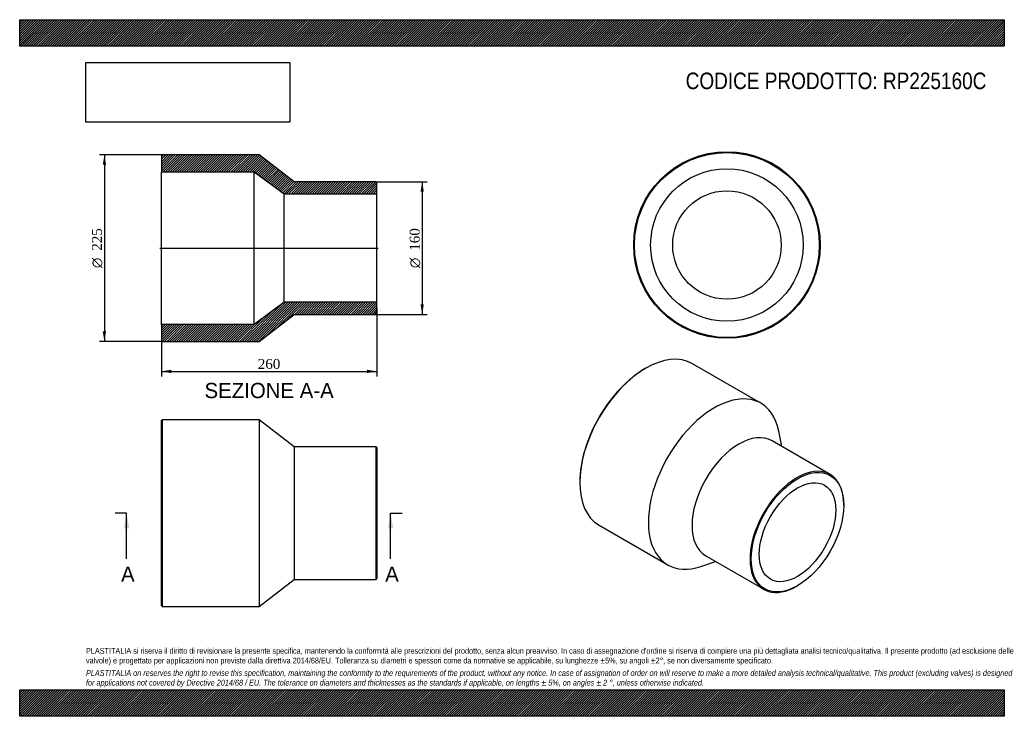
# Model space of a CAD drawing. Header units: millimetres. Extents: x 0 to 1188, y 0 to 840.
import ezdxf
from ezdxf.enums import TextEntityAlignment as Align
from ezdxf.lldxf.tags import DXFTag

# ---------------------------------------------------------------- set-up
doc = ezdxf.new("R2010")
doc.units = ezdxf.units.MM
doc.header["$LTSCALE"] = 4
for name, color, linetype in [('Default', 7, 'Continuous'), ('DV4_Default', 7, 'Continuous'), ('RP225160C', 7, 'Continuous')]:
    doc.layers.add(name, color=color, linetype=linetype)
doc.styles.add('SEACAD_Solid_Edge_ANSI', font='seans.ttf')
doc.styles.add('SEACAD_Solid_Edge_ANSI1_Symbols', font='semeca1.ttf')
doc.styles.add('SEACAD_Times_New_Roman', font='times.ttf')
tags = doc.linetypes.add('CENTER2', pattern=[28.575, 19.05, -3.175, 3.175, -3.175]).pattern_tags.tags
tags[10:11] = [DXFTag(74, 4), DXFTag(75, 0), DXFTag(340, '0'), DXFTag(46, 0.0), DXFTag(50, 0.0), DXFTag(44, 0.0), DXFTag(45, 0.0)]
tags[8:9] = [DXFTag(74, 4), DXFTag(75, 0), DXFTag(340, '0'), DXFTag(46, 0.0), DXFTag(50, 0.0), DXFTag(44, 0.0), DXFTag(45, 0.0)]
tags[6:7] = [DXFTag(74, 4), DXFTag(75, 0), DXFTag(340, '0'), DXFTag(46, 0.0), DXFTag(50, 0.0), DXFTag(44, 0.0), DXFTag(45, 0.0)]
tags[4:5] = [DXFTag(74, 4), DXFTag(75, 0), DXFTag(340, '0'), DXFTag(46, 0.0), DXFTag(50, 0.0), DXFTag(44, 0.0), DXFTag(45, 0.0)]
doc.dimstyles.new('ANSImm', dxfattribs={"dimtxt": 12, "dimasz": 12, "dimexe": 6, "dimexo": 0, "dimgap": 3, "dimtad": 1, "dimdsep": 46, "dimtxsty": 'SEACAD_Times_New_Roman', "dimblk1": '_SE_FILLED', "dimblk2": '_SE_FILLED', "dimsah": 1, "dimcen": 6, "dimazin": 0, "dimtfac": 0.85, "dimtdec": 3, "dimtofl": 0, "dimtmove": 0, "dimatfit": 3, "dimfxl": 1, "dimarcsym": 0})
picture_1 = doc.add_image_def('image1.jpg', size_in_pixel=(4302, 1260))

# ---------------------------------------------------------------- blocks, each defined once
blk = doc.blocks.new('SE')
at = {"layer": 'RP225160C', "color": 7, "linetype": 'Continuous'}
for p, q in [((172, 357.5), (171, 356.5)), ((171, 133.5), (171, 356.5)), ((172, 357.5), (172, 132.5)), ((289, 357.5), (172, 357.5)), ((289, 357.5), (289, 132.5)), ((331, 325), (289, 357.5)), ((331, 325), (331, 165)), ((430, 325), (331, 325)), ((430, 165), (430, 325)), ((431, 324), (430, 325)), ((431, 324), (431, 166)), ((289, 132.5), (331, 165)), ((331, 165), (430, 165)), ((430, 165), (431, 166)), ((171, 133.5), (172, 132.5)), ((172, 132.5), (289, 132.5))]:
    blk.add_line(p, q, dxfattribs=at)
blk = doc.blocks.new('SE1')
at = {"layer": 'RP225160C', "color": 7, "linetype": 'Continuous'}
for p, q in [((755.4, 419.6), (754.7, 419.2)), ((894.4, 377.4), (811.7, 425.2)), ((919.7, 325.3), (916, 343.8)), ((977.8, 291.7), (907.8, 332.1)), ((675.9, 282.7), (675.9, 281.8)), ((994.4, 254.3), (994.4, 255.1)), ((699.2, 230.3), (781.9, 182.6)), ((827.8, 193.6), (897.8, 153.2)), ((821.8, 180.7), (839.7, 186.7)), ((937.8, 157.1), (938.5, 157.5))]:
    blk.add_line(p, q, dxfattribs=at)
for centre, major_axis, start_param, end_param in [((755.4, 327.8), (-56.3, -97.4), 3.141593, 6.283185), ((754.7, 328.2), (55.8, 96.6), 0.785398, 2.356195), ((838.1, 280), (-56.3, -97.4), 2.562618, 6.283185), ((867.8, 262.9), (-40, -69.3), 3.141593, 6.283185), ((937.8, 222.4), (40, 69.3), 0, 3.926991), ((937.8, 222.4), (40, 69.3), 5.497787, 6.283185), ((838.1, 280), (-56.3, -97.4), 0, 0.578975)]:
    blk.add_ellipse(centre, major_axis=major_axis, ratio=0.57735, start_param=start_param, end_param=end_param, dxfattribs=at)
for major_axis in [(-39.5, -68.4), (-32.7, -56.6)]:
    blk.add_ellipse((938.5, 222), major_axis=major_axis, ratio=0.57735, dxfattribs=at)
blk = doc.blocks.new('SE2')
at = {"layer": 'RP225160C', "color": 7, "linetype": 'Continuous'}
for radius in [112.5, 111.5, 92, 65.4]:
    blk.add_circle((853.3, 568.3), radius, dxfattribs=at)
blk = doc.blocks.new('SE4')
at = {"color": 7, "linetype": 'Continuous', "style": 'SEACAD_Solid_Edge_ANSI'}
blk.add_text('A', height=18.4, dxfattribs=at).set_placement((122.3, 180.6), align=Align.TOP_LEFT)
blk = doc.blocks.new('SE5')
at = {"color": 7, "linetype": 'Continuous', "style": 'SEACAD_Solid_Edge_ANSI'}
blk.add_text('A', height=18.4, dxfattribs=at).set_placement((441, 180.6), align=Align.TOP_LEFT)
blk = doc.blocks.new('SEANNOT_GROUP')
at = {"linetype": 'Continuous'}
blk.add_hatch(color=7, dxfattribs=at).paths.add_polyline_path([(132, 226.6), (129, 245), (125.9, 226.6)])
at = {"color": 7, "linetype": 'Continuous'}
blk.add_lwpolyline([(129, 189.8), (129, 245)], dxfattribs=at)
blk = doc.blocks.new('SEANNOT_GROUP1')
at = {"linetype": 'Continuous'}
blk.add_hatch(color=7, dxfattribs=at).paths.add_polyline_path([(450.7, 226.6), (447.6, 245), (444.5, 226.6)])
at = {"color": 7, "linetype": 'Continuous'}
blk.add_lwpolyline([(447.6, 189.8), (447.6, 245)], dxfattribs=at)
blk = doc.blocks.new('SE3')
at = {"layer": 'Default', "color": 7, "linetype": 'CENTER2'}
for p, q in [((129, 245), (115.2, 245)), ((447.6, 245), (461.4, 245))]:
    blk.add_line(p, q, dxfattribs=at)
at = {"layer": 'Default', "color": 7, "linetype": 'CENTER2', "const_width": 0.0001}
blk.add_lwpolyline([(129, 245), (447.6, 245)], dxfattribs=at)
at = {"layer": 'Default'}
for name in ['SEANNOT_GROUP', 'SEANNOT_GROUP1', 'SE4', 'SE5']:
    blk.add_blockref(name, (0, 0), dxfattribs=at)
blk = doc.blocks.new('SE6')
at = {"layer": 'RP225160C', "linetype": 'Continuous'}
h = blk.add_hatch(dxfattribs=at)
h.set_pattern_fill('LINE', scale=0.62992, angle=45, style=0)
h.paths.add_polyline_path([(331, 644.6), (289, 677.1), (172, 677.1), (171, 676.1), (171, 656.6), (283, 656.6), (319, 630), (431, 630), (431, 643.6), (430, 644.6)])
h = blk.add_hatch(dxfattribs=at)
h.set_pattern_fill('LINE', scale=0.62992, angle=45, style=0)
h.paths.add_polyline_path([(289, 452.1), (331, 484.6), (430, 484.6), (431, 485.6), (431, 499.2), (319, 499.2), (283, 472.6), (171, 472.6), (171, 453.1), (172, 452.1)])
at = {"layer": 'DV4_Default', "color": 7, "linetype": 'CENTER2'}
blk.add_line((169.2, 564.6), (432.7, 564.6), dxfattribs=at)
at = {"layer": 'RP225160C', "color": 7, "linetype": 'Continuous'}
for p, q in [((171, 676.1), (172, 677.1)), ((171, 676.1), (171, 656.6)), ((289, 677.1), (172, 677.1)), ((331, 644.6), (289, 677.1)), ((171, 472.6), (171, 656.6)), ((171, 656.6), (283, 656.6)), ((283, 472.6), (283, 656.6)), ((283, 656.6), (319, 630)), ((430, 644.6), (331, 644.6)), ((430, 644.6), (431, 643.6)), ((431, 630), (431, 643.6)), ((319, 499.2), (319, 630)), ((319, 630), (431, 630)), ((431, 499.2), (431, 630)), ((319, 499.2), (283, 472.6)), ((431, 499.2), (319, 499.2)), ((431, 485.6), (431, 499.2)), ((289, 452.1), (331, 484.6)), ((331, 484.6), (430, 484.6)), ((431, 485.6), (430, 484.6)), ((283, 472.6), (171, 472.6)), ((171, 472.6), (171, 453.1)), ((172, 452.1), (171, 453.1)), ((172, 452.1), (289, 452.1))]:
    blk.add_line(p, q, dxfattribs=at)
blk = doc.blocks.new('GDimGGroup')
at = {"layer": 'Default', "linetype": 'Continuous'}
for points in [[(487.6, 632.6), (485.6, 644.6), (483.6, 632.6)], [(487.6, 496.6), (483.6, 496.6), (485.6, 484.6)]]:
    blk.add_hatch(color=7, dxfattribs=at).paths.add_polyline_path(points)
at = {"layer": 'Default', "color": 7, "linetype": 'Continuous'}
for p, q in [((430, 644.6), (491.6, 644.6)), ((485.6, 644.6), (485.6, 484.6)), ((430, 484.6), (491.6, 484.6))]:
    blk.add_line(p, q, dxfattribs=at)
for s, style, p in [('160', 'SEACAD_Times_New_Roman', (470.6, 561.4)), ('O', 'SEACAD_Solid_Edge_ANSI1_Symbols', (470.6, 540.5))]:
    blk.add_text(s, height=12, rotation=90, dxfattribs=dict(at, style=style)).set_placement(p, align=Align.TOP_LEFT)
blk = doc.blocks.new('DMBLK212')
at = {"layer": 'Default', "linetype": 'Continuous'}
for points in [[(183, 413.9), (183, 417.9), (171, 415.9)], [(419, 413.9), (431, 415.9), (419, 417.9)]]:
    blk.add_hatch(color=7, dxfattribs=at).paths.add_polyline_path(points)
at = {"layer": 'Default', "color": 7, "linetype": 'Continuous'}
for p, q in [((431, 492.4), (431, 409.9)), ((171, 462.9), (171, 409.9)), ((171, 415.9), (431, 415.9))]:
    blk.add_line(p, q, dxfattribs=at)
at = {"layer": 'Default', "color": 7, "linetype": 'Continuous', "style": 'SEACAD_Times_New_Roman'}
blk.add_text('260', height=12, dxfattribs=at).set_placement((287.3, 430.9), align=Align.TOP_LEFT)
blk = doc.blocks.new('_SE_FILLED')
at = {"color": 0}
blk.add_line((0, 0), (-1, 0), dxfattribs=at)
blk.add_solid([(0, 0), (-1, -0.1665), (-1, 0.1665), (0, 0)], dxfattribs=at)
blk = doc.blocks.new('GDimGGroup1')
at = {"layer": 'Default', "linetype": 'Continuous'}
for points in [[(100.2, 665.1), (104.2, 665.1), (102.2, 677.1)], [(100.2, 464.1), (102.2, 452.1), (104.2, 464.1)]]:
    blk.add_hatch(color=7, dxfattribs=at).paths.add_polyline_path(points)
at = {"layer": 'Default', "color": 7, "linetype": 'Continuous'}
for p, q in [((172, 677.1), (96.2, 677.1)), ((102.2, 677.1), (102.2, 452.1)), ((172, 452.1), (96.2, 452.1))]:
    blk.add_line(p, q, dxfattribs=at)
for s, style, p in [('225', 'SEACAD_Times_New_Roman', (87.2, 561.4)), ('O', 'SEACAD_Solid_Edge_ANSI1_Symbols', (87.2, 540.5))]:
    blk.add_text(s, height=12, rotation=90, dxfattribs=dict(at, style=style)).set_placement(p, align=Align.TOP_LEFT)

msp = doc.modelspace()

# ---------------------------------------------------------------- hatches: boundary and pattern name
at = {"layer": 'Default', "linetype": 'Continuous'}
h = msp.add_hatch(dxfattribs=at)
h.set_pattern_fill('LINE', scale=0.629921, angle=45, style=0)
h.paths.add_polyline_path([(1188, 808), (1188, 840), (0, 840), (0, 808)])
for points in [[(1188, 808), (1188, 840), (0, 840), (0, 808)], [(1188, 0), (1188, 32), (0, 32), (0, 0)]]:
    msp.add_hatch(color=7, dxfattribs=at).paths.add_polyline_path(points)
h = msp.add_hatch(dxfattribs=at)
h.set_pattern_fill('LINE', scale=0.629921, angle=45, style=0)
h.paths.add_polyline_path([(1188, 0), (1188, 32), (0, 32), (0, 0)])

# ---------------------------------------------------------------- linework, layer by layer
at = {"layer": 'Default', "color": 7, "linetype": 'Continuous'}
for p, q in [((0, 840), (1188, 840)), ((0, 808), (0, 840)), ((1188, 840), (1188, 808)), ((1188, 808), (0, 808)), ((0, 32), (1188, 32)), ((0, 0), (0, 32)), ((1188, 32), (1188, 0)), ((1188, 0), (0, 0))]:
    msp.add_line(p, q, dxfattribs=at)

# ---------------------------------------------------------------- block references
at = {"layer": 'Default'}
for name in ['SE2', 'GDimGGroup1', 'SE6', 'GDimGGroup', 'SE1', 'SE', 'SE3']:
    msp.add_blockref(name, (0, 0), dxfattribs=at)

# ---------------------------------------------------------------- texts
at = {"layer": 'Default', "color": 7, "linetype": 'Continuous', "style": 'SEACAD_Solid_Edge_ANSI'}
msp.add_text('SEZIONE A-A', height=18.4, dxfattribs=at).set_placement((223.019, 402.06), align=Align.TOP_LEFT)
at = {"layer": 'Default', "attachment_point": 1}
for s, insert, char_height, width in [('{\\fArial Narrow|b0||i0||c0|p34;\\C7;\\H20.;\\W1.;CODICE PRODOTTO: RP225160C}', (803.555, 776.254), 20, 364.05913), ("{\\fArial Narrow|b0||i0||c0|p34;\\C7;\\H7.;\\W1.;PLASTITALIA si riserva il diritto di revisionare la presente specifica, mantenendo la conformità alle prescrizioni del prodotto, senza alcun preavviso. In caso di assegnazione d'ordine si riserva di compiere una più dettagliata analisi tecnico/qualitativa. Il presente prodotto (ad esclusione delle \\P}{\\fArial Narrow|b0||i0||c0|p34;\\C7;\\H7.;\\W1.;valvole) è progettato per applicazioni non previste dalla direttiva 2014/68/EU. Tolleranza su diametri e spessori come da normative se applicabile, su lunghezze ±5%, su angoli ±2°, se non diversamente specificato.\\P}{\\fArial Narrow|b0||i0||c0|p34;\\C7;\\H2.;\\W1.;   \\P}{\\fArial Narrow|b0||i1||c0|p34;\\C7;\\H7.;\\W1.;PLASTITALIA on reserves the right to revise this specification, maintaining the conformity to the requirements of the product, without any notice. In case of assignation of order on will reserve to make a more detailed analysis technical/qualitative. This product (excluding valves) is designed \\P}{\\fArial Narrow|b0||i1||c0|p34;\\C7;\\H7.;\\W1.;for applications not covered by Directive 2014/68 / EU. The tolerance on diameters and thicknesses as the standards if applicable, on lengths ± 5%, on angles ± 2 °, unless otherwise indicated.\\P}", (80, 82.409), 7, 1028)]:
    msp.add_mtext(s, dxfattribs=dict(at, insert=insert, char_height=char_height, width=width))

# ---------------------------------------------------------------- dimensions: what is measured, and where the dimension line sits
at = {"layer": 'Default', "color": 7, "linetype": 'Continuous'}
dim = msp.add_linear_dim(base=(430.976, 415.889), p1=(170.976, 462.86), p2=(430.976, 492.41), text='\\A1;<>', dimstyle='ANSImm', dxfattribs=at)
dim.commit()
dim.dimension.update_dxf_attribs({"geometry": 'DMBLK212', "text_midpoint": (300.976, 415.889), "dimtype": 160})

# ---------------------------------------------------------------- pictures from other files: only their frames are drawn
image = msp.add_image(picture_1, insert=(80, 716.413), size_in_units=(245.829, 72))
image.dxf.flags = 7

doc.saveas('drawing.dxf')
